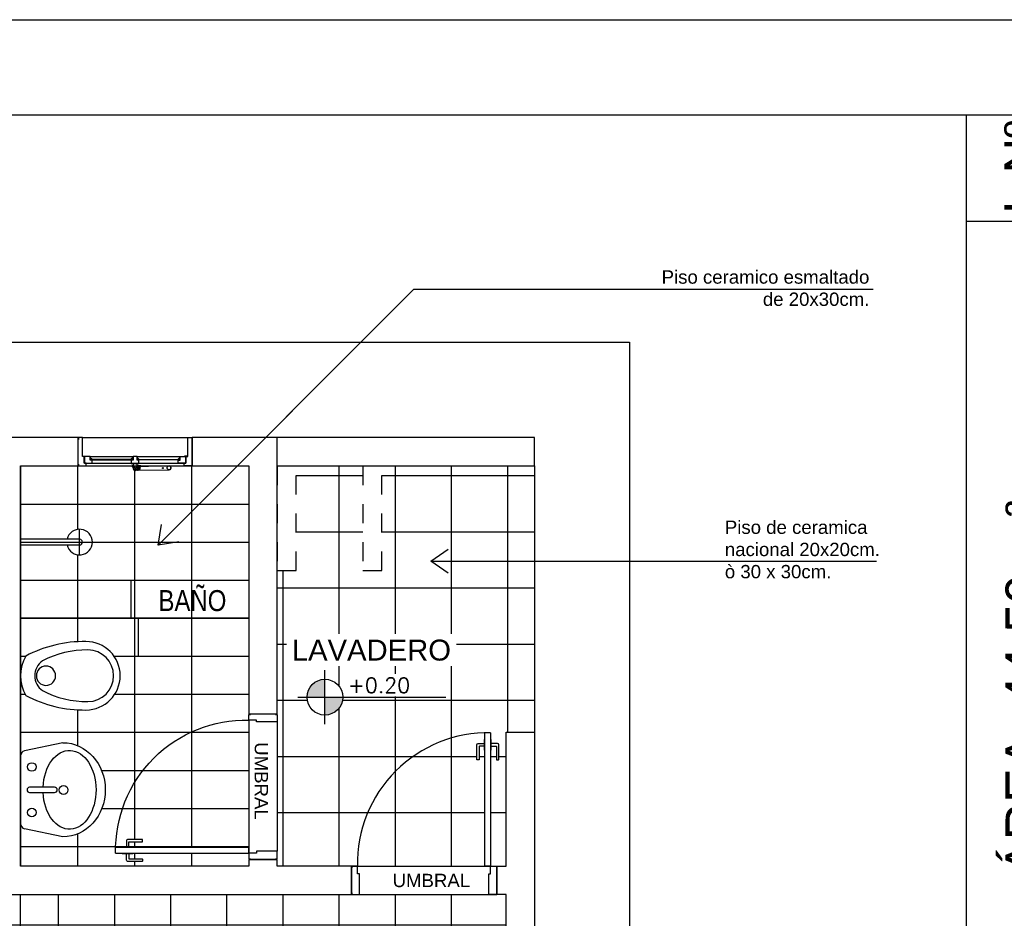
# Model space of a CAD drawing. Header units: millimetres. Extents: x 201 to 840, y 135 to 685.
# Tile 205 of 219: x 419.88 to 425.06, y 340.67 to 345.39. Entities that reach past the tile are written whole.
import ezdxf

# ---------------------------------------------------------------- set-up
doc = ezdxf.new("R2010")
doc.units = ezdxf.units.MM
doc.linetypes.add('HIDDEN', pattern=[0.375, 0.25, -0.125])
doc.linetypes.add('HIDDEN2', pattern=[0.1875, 0.125, -0.0625])
for name, color, linetype in [('01', 1, 'Continuous'), ('02', 2, 'Continuous'), ('ABERTURAS', 2, 'Continuous'), ('LAMINA', 6, 'Continuous'), ('LLAMADAS', 1, 'Continuous'), ('muro', 6, 'Continuous'), ('NIVELES', 1, 'Continuous'), ('piso', 1, 'Continuous'), ('PROYECCIONES', 2, 'Continuous'), ('SANITARIO ARTEF', 2, 'Continuous'), ('TEXT', 4, 'Continuous'), ('TEXTO LAMINA', 2, 'Continuous'), ('TEXTOS VARIOS', 3, 'Continuous')]:
    doc.layers.add(name, color=color, linetype=linetype)
doc.styles.add('ARIAL', font='arial.ttf', dxfattribs={"height": 0.06})
doc.styles.add('ROMANS', font='romans.shx')
doc.styles.get("Standard").update_dxf_attribs({"font": 'arial.ttf'})
doc.dimstyles.new('05', dxfattribs={"dimscale": 0, "dimtxt": 0.09, "dimasz": 0.05, "dimexe": 0, "dimexo": 0, "dimgap": 0, "dimtad": 0, "dimzin": 0, "dimdsep": 46, "dimtxsty": 'Standard', "dimblk": 'OPEN90', "dimcen": 0.25, "dimclrd": 1, "dimclre": 1, "dimclrt": 3, "dimadec": 0, "dimazin": 0, "dimtfac": 1, "dimtofl": 0, "dimtmove": 2, "dimatfit": 3, "dimldrblk": 'BOXFILLED', "dimfxl": 1, "dimtolj": 1, "dimtzin": 0, "dimarcsym": 0})

# ---------------------------------------------------------------- blocks, each defined once
blk = doc.blocks.new('A2')
at = {"layer": '02'}
for centre, radius, start, end in [((-0.3438701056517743, 0), 0.18, 90.00000000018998, 180), ((-0.3364057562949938, -0.4821972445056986), 0.6622393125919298, 62.19066495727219, 90.64581604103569), ((-0.3536606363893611, -1.647987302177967e-17), 0.1356770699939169, 90.00000000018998, 180), ((-0.3480342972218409, -0.3634617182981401), 0.4991704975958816, 62.19066495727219, 90.64581604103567), ((-0.2090569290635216, 0), 0.2090569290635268, 330.3070498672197, 29.69295013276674), ((-0.1703938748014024, -1.647987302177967e-17), 0.09562499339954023, 0, 54.71443519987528), ((-0.3438701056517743, 0), 0.18, 180, 269.99999999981), ((-0.3536606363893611, -1.647987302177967e-17), 0.1356770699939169, 180, 269.99999999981), ((-0.1703938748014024, -1.647987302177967e-17), 0.09562499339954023, 305.2855648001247, 0), ((-0.3480342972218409, 0.3634617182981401), 0.4991704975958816, 269.3541839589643, 297.8093350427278), ((-0.3364057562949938, 0.4821972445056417), 0.6622393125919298, 269.3541839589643, 297.8093350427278)]:
    blk.add_arc(centre, radius, start, end, dxfattribs=at)
blk = doc.blocks.new('GBBRT')
at = {"layer": 'SANITARIO ARTEF', "ltscale": 0.01}
blk.add_circle((294.9322348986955, 272.9143749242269), 0.05072785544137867, dxfattribs=at)
at = {"layer": 'SANITARIO ARTEF', "ltscale": 0.8, "xscale": -1, "rotation": 270}
blk.add_blockref('A2', (294.9322348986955, 273.0480859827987), dxfattribs=at)
blk = doc.blocks.new('3T45G')
for p, q in [((295.2426281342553, 272.8853634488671), (295.2849203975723, 273.08710523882)), ((295.6687598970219, 273.1080897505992), (295.3110233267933, 273.1080897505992)), ((295.7373531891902, 272.8853634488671), (295.6949132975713, 273.0868708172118)), ((295.4759473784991, 273.060218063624), (295.4759473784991, 272.9287974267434)), ((295.5030766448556, 272.9287974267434), (295.5030766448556, 273.060218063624)), ((295.4759473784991, 272.9287974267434), (295.4763494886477, 272.9287974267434))]:
    blk.add_line(p, q)
for centre in [(295.3703164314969, 273.0488886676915), (295.6096648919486, 273.0488886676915)]:
    blk.add_circle(centre, 0.02265874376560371)
at = {"ltscale": 0.01}
blk.add_circle((295.4888459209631, 272.8817301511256), 0.02303431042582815, dxfattribs=at)
for centre, radius, start, end in [((295.3110233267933, 273.0813625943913), 0.02672715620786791, 90, 167.5925814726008), ((295.4895120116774, 273.060218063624), 0.01356463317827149, 0, 180), ((295.6687598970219, 273.0813625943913), 0.02672715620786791, 11.89336487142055, 90), ((295.4895120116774, 272.9287974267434), 0.01356463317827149, 180, 0)]:
    blk.add_arc(centre, radius, start, end)
at = {"extrusion": (0, 0, -1)}
for centre, major_axis, ratio, start_param, end_param in [((295.4898439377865, 272.8506247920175), (0.2073273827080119, -2.101736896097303e-12), 0.672131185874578, -1.506927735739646, 4.645311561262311), ((295.4899906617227, 272.8853634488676), (-0.2473625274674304, 0), 0.9004043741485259, 3.141592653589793, 6.283185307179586)]:
    blk.add_ellipse(centre, major_axis=major_axis, ratio=ratio, start_param=start_param, end_param=end_param, dxfattribs=at)
blk = doc.blocks.new('B4')
at = {"layer": '02'}
blk.add_lwpolyline([(0.3102966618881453, -0.01499999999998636), (0.3102966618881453, 0.01499999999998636), (0, 0.01499999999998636), (0, -0.01499999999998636)], close=True, dxfattribs=at)
for radius, start, end in [(0.06738261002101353, 192.8623399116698, 167.1376600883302), (0.01499999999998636, 270, 90)]:
    blk.add_arc((0.3102966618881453, 0), radius, start, end, dxfattribs=at)
at = {"layer": 'ABERTURAS', "color": 1}
for p, q in [((0.3102966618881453, -0.06738261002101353), (0.3102966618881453, 0.06738261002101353)), ((0, 0), (0.3776792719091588, 0))]:
    blk.add_line(p, q, dxfattribs=at)
blk = doc.blocks.new('A$C5686393C')
at = {"layer": '02'}
for points in [[(0.03946607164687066, 0.06929181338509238), (0.01468134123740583, 0.06929181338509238, -0.4142135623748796), (0.01268134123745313, 0.07129181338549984), (0.01268134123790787, 0.1396105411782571, 0.4142135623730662), (0.01068134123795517, 0.1416105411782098), (0.002000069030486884, 0.1416105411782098, 0.414213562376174), (6.903007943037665e-08, 0.1396105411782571), (6.903007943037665e-08, 0.06295117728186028, 0.4142135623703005), (0.006340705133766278, 0.05661054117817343), (0.03946607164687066, 0.05661054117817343)], [(0.07589661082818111, 0.06929181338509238), (0.1006813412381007, 0.06929181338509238, 0.4142135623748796), (0.1026813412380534, 0.07129181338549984), (0.1026813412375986, 0.1396105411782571, -0.4142135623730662), (0.1046813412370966, 0.1416105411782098), (0.1133626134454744, 0.1416105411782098, -0.414213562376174), (0.1153626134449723, 0.1396105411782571), (0.1153626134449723, 0.06295117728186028, -0.4142135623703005), (0.1090219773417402, 0.05661054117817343), (0.07589661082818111, 0.05661054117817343)]]:
    blk.add_lwpolyline(points, format="xyb", dxfattribs=at)
for points in [[(0.04268134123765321, 0.09082734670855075), (0.03946607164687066, 0.09082734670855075), (0.03946607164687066, 0.03507500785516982), (0.04268134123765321, 0.03507500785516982)], [(0.0726813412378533, 0.09082734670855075), (0.07589661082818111, 0.09082734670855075), (0.07589661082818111, 0.03507500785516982), (0.0726813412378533, 0.03507500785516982)]]:
    blk.add_lwpolyline(points, dxfattribs=at)
at = {"layer": 'ABERTURAS', "ltscale": 0.01}
for points in [[(0.01268134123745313, 0.8401316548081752), (0.01268134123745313, 0.8501316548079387), (0.04268134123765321, 0.8501316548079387), (0.05268134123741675, 0.8501316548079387), (0.05268134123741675, 0.8001316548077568), (0.05268134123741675, 0.7411316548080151), (0.04268134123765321, 0.7411316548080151), (0.04268134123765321, 0.7001316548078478), (0.01268134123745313, 0.7001316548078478), (0.01268134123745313, 0.7101316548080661)], [(0.7726813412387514, 0.8401316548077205), (0.7726813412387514, 0.850131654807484), (0.7426813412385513, 0.850131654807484), (0.7326813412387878, 0.850131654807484), (0.7326813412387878, 0.8001316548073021), (0.7326813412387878, 0.7411316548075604), (0.7426813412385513, 0.7411316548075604), (0.7426813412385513, 0.700131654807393), (0.7726813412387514, 0.700131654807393), (0.7726813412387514, 0.7101316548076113)], [(0.04268134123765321, 0.0001316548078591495), (0.04268134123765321, 0.7001316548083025), (0.0726813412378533, 0.7001316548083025), (0.0726813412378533, 0.0001316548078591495)], [(0.04268134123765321, 0.0001316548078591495), (0.0726813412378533, 0.0001316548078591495)]]:
    blk.add_lwpolyline(points, dxfattribs=at)
at = {"layer": 'ABERTURAS', "color": 1, "ltscale": 0.01}
blk.add_arc((0.0576813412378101, 0.6851316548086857), 0.6851642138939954, 268.7455483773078, 1.254451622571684, dxfattribs=at)
at = {"layer": 'muro'}
for points in [[(0.0101813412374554, 0.7001316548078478), (0.0101813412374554, 0.8501316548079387)], [(0.7751813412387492, 0.700131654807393), (0.7751813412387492, 0.850131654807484)]]:
    blk.add_lwpolyline(points, dxfattribs=at)
blk = doc.blocks.new('GBGB')
at = {"layer": '01', "ltscale": 0.015}
blk.add_line((-0.2674627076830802, 0.09938668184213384), (0.287462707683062, 0.09938668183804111), dxfattribs=at)
at = {"layer": 'ABERTURAS', "color": 1}
for p, q in [((-0.2266833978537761, 0), (0, 0)), ((0.01999999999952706, 0), (0.2466833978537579, 0)), ((-0.2474627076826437, -0.03561331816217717), (-0.01000000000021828, -0.03561331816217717)), ((-0.2474627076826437, -0.05061331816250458), (-0.0040781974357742, -0.05061331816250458)), ((-0.00107819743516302, -0.05061331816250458), (0, -0.05061331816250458)), ((0.01999999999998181, -0.05061331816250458), (0.2674627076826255, -0.05061331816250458)), ((0.02045932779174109, -0.05461331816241), (0.02045932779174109, -0.05061331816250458)), ((0.02999999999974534, -0.03561331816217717), (0.2674627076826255, -0.03561331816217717)), ((0.008238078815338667, -0.06665156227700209), (0.01126354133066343, -0.06272078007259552)), ((0.008736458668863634, -0.06703515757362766), (0.0117619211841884, -0.06310437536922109))]:
    blk.add_line(p, q, dxfattribs=at)
at = {"layer": 'ABERTURAS'}
for points in [[(-0.2874627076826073, -0.0406133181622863), (-0.2874627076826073, -0.05061331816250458), (-0.2474627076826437, -0.05061331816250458), (-0.2474627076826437, -0.03561331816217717), (-0.2574627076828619, -0.03561331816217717), (-0.2574627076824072, -0.0006133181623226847), (-0.2674627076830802, -0.0006133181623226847), (-0.2674627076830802, 0.09938668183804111), (-0.2874627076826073, 0.09938668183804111), (-0.2874627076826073, 0.08938668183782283)], [(0.3074627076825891, -0.0406133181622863), (0.3074627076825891, -0.05061331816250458), (0.2674627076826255, -0.05061331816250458), (0.2674627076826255, -0.03561331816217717), (0.2774627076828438, -0.03561331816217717), (0.277462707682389, -0.0006133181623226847), (0.287462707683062, -0.0006133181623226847), (0.287462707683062, 0.09938668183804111), (0.3074627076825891, 0.09938668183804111), (0.3074627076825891, 0.08938668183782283)], [(-0.2566833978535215, -0.03499999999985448), (-0.2166833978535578, -0.03499999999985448), (-0.2166833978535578, -0.01999999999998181), (-0.2266833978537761, -0.01999999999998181), (-0.2266833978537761, 0), (-0.2566833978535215, 0), (-0.2566833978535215, -0.03499999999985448)], [(0, -0.01999999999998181), (-0.01000000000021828, -0.01999999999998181), (-0.01000000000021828, -0.03499999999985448), (0.02999999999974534, -0.03499999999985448), (0.02999999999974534, -0.01999999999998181), (0.01999999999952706, -0.01999999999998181), (0.01999999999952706, 0), (0, 0), (0, -0.01999999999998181)], [(0.2766833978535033, -0.03499999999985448), (0.2366833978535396, -0.03499999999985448), (0.2366833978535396, -0.01999999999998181), (0.2466833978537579, -0.01999999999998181), (0.2466833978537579, 0), (0.2766833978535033, 0), (0.2766833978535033, -0.03499999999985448)], [(-0.2166833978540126, -0.01549693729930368), (-0.2256833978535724, -0.01549693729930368), (-0.2256833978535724, -0.006496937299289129), (-0.2166833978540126, -0.01549693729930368)], [(-0.009999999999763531, -0.01549693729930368), (-0.001000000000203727, -0.01549693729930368), (-0.001000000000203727, -0.006496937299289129), (-0.009999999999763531, -0.01549693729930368)], [(0.02999999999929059, -0.01549693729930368), (0.02099999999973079, -0.01549693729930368), (0.02099999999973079, -0.006496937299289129), (0.02999999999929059, -0.01549693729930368)], [(0.2366833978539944, -0.01549693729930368), (0.2456833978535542, -0.01549693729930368), (0.2456833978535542, -0.006496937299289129), (0.2366833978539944, -0.01549693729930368)]]:
    blk.add_lwpolyline(points, dxfattribs=at)
for points in [[(-0.2641781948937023, 0.0006707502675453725), (-0.2491886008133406, 0.0006707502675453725), (-0.2491886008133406, 0), (-0.2641781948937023, 0)], [(0.2841781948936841, 0.0006707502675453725), (0.2691886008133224, 0.0006707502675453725), (0.2691886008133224, 0), (0.2841781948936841, 0)]]:
    blk.add_lwpolyline(points, close=True, dxfattribs=at)
at = {"layer": 'ABERTURAS', "color": 1}
for points in [[(-0.2256833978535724, -0.01900000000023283), (-0.001000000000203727, -0.01900000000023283), (-0.001000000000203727, -0.0160000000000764), (-0.2256833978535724, -0.0160000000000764)], [(0.2456833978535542, -0.01900000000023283), (0.02099999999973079, -0.01900000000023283), (0.02099999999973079, -0.0160000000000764), (0.2456833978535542, -0.0160000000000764)]]:
    blk.add_lwpolyline(points, close=True, dxfattribs=at)
for points in [[(0.02999999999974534, -0.03499999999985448), (0.02999999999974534, -0.03999999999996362), (-0.01000000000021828, -0.03999999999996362), (-0.01000000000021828, -0.03499999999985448)], [(-0.004078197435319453, -0.05061331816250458), (-0.005227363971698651, -0.05061331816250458), (-0.005227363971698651, -0.05461331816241), (-0.004078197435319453, -0.05461331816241)], [(0, -0.05061331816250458), (-0.001078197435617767, -0.05061331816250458)], [(0.01999999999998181, -0.06203681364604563), (0.02000000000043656, -0.03999999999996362)], [(0.01999999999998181, -0.05461331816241), (0.03977263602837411, -0.05461331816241), (0.03977263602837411, -0.05061331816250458), (0.01999999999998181, -0.05061331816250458)], [(-0.001078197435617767, -0.05461331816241), (0, -0.05461331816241)], [(0.01872446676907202, -0.06708442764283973), (0.03488694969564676, -0.0665197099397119), (0.03471887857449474, -0.06152253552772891), (0.01855639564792, -0.06208725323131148)], [(0.02098791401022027, -0.0671171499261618), (0.03597943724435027, -0.06661293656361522), (0.03580122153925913, -0.06131413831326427), (0.02080969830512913, -0.06181835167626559)]]:
    blk.add_lwpolyline(points, dxfattribs=at)
for points in [[(4.547473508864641e-13, -0.03999999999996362), (0, -0.06487796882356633, 0.8961924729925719), (0.01976166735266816, -0.06704818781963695, 0.8961924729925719)], [(0.1883247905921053, -0.05061331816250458), (0.025593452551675, -0.05530476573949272, 0.414213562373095), (0.02076434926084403, -0.06047001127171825), (0.02080969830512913, -0.06181835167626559)], [(0.1929837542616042, -0.06946171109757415), (0.1936244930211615, -0.06944016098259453, 0.414213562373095), (0.1984535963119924, -0.06427491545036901), (0.1981846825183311, -0.05627943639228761, 0.414213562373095), (0.1930194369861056, -0.05145033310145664), (0.1923786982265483, -0.05147188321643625)], [(0.02098791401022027, -0.0671171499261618), (0.02103326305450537, -0.0684654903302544, 0.414213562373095), (0.0261985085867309, -0.07329459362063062), (0.1883247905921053, -0.07061331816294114)]]:
    blk.add_lwpolyline(points, format="xyb", dxfattribs=at)
for centre, radius in [((-0.00257819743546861, -0.05261331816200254), 0.0025), ((0.1883247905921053, -0.06061331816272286), 0.009999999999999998), ((0.009999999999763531, -0.06487796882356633), 0.009000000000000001), ((0.009999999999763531, -0.06487796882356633), 0.0025), ((0.1559850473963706, -0.06170100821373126), 0.0025)]:
    blk.add_circle(centre, radius, dxfattribs=at)
at = {"layer": 'muro', "ltscale": 0.01}
for p, q in [((-0.2899999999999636, -0.05061331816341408), (-0.2899999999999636, 0.0993866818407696)), ((0.3100000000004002, -0.05061331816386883), (0.3100000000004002, 0.0993866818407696))]:
    blk.add_line(p, q, dxfattribs=at)

msp = doc.modelspace()

# ---------------------------------------------------------------- hatches: boundary and pattern name
at = {"layer": 'NIVELES', "ltscale": 0.01}
h = msp.add_hatch(color=256, dxfattribs=at)
h.paths.add_polyline_path([(421.4861931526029, 341.9239268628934, 0.4142135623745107), (421.3921145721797, 341.8298482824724), (421.4861931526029, 341.8298482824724)])
h.paths.add_polyline_path([(421.5802717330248, 341.8298482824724), (421.4861931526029, 341.8298482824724), (421.4861931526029, 341.7357697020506, 0.4142135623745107)])
at = {"layer": 'piso'}
h = msp.add_hatch(dxfattribs=at)
h.set_pattern_fill('ANSI37', color=4, scale=0.093, angle=45, style=0)
h.set_pattern_definition([(90, (836.1279078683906, 679.9032962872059), (-0.295275, 5.551115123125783e-17), []), (180, (836.1279078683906, 679.9032962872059), (-5.551115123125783e-17, -0.295275), [])])
edge = h.paths.add_edge_path()
edge.add_line((422.5886418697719, 343.0450667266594), (421.7859178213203, 343.045066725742))
edge.add_line((421.7859178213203, 343.045066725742), (421.7859178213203, 342.4950667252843))
edge.add_line((421.7859178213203, 342.4950667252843), (421.6859178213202, 342.4950667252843))
edge.add_line((421.6859178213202, 342.4950667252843), (421.6859178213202, 343.0450667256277))
edge.add_line((421.6859178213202, 343.0450667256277), (421.3359178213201, 343.0450667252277))
edge.add_line((421.3359178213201, 343.0450667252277), (421.3359178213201, 342.495066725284))
edge.add_line((421.3359178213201, 342.495066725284), (421.235917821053, 342.495066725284))
edge.add_line((421.235917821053, 342.495066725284), (421.2359178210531, 341.7420175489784))
edge.add_line((421.2359178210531, 341.7420175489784), (421.2359178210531, 341.7095175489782))
edge.add_line((421.2359178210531, 341.7095175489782), (421.2359178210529, 341.0195175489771))
edge.add_line((421.2359178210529, 341.0195175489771), (421.2359178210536, 341.0095175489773))
edge.add_line((421.2359178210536, 341.0095175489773), (421.2359178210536, 340.9795175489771))
edge.add_line((421.2359178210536, 340.9795175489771), (421.235917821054, 340.9420335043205))
edge.add_line((421.235917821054, 340.9420335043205), (421.6253966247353, 340.9420335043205))
edge.add_line((421.6253966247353, 340.9420335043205), (421.6578966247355, 340.9420335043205))
edge.add_arc((422.3428966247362, 340.9570335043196), 0.6851642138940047, 88.74554837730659, 181.2544516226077, ccw=False)
edge.add_line((422.3578966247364, 341.6420335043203), (422.3578966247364, 341.6070901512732))
edge.add_line((422.3578966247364, 341.6070901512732), (422.3611118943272, 341.6070901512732))
edge.add_line((422.3611118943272, 341.6070901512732), (422.3611118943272, 341.5855546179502))
edge.add_line((422.3611118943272, 341.5855546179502), (422.3942372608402, 341.5855546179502))
edge.add_arc((422.3942372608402, 341.5792139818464), 0.006340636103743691, 0, 89.9999999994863, ccw=False)
edge.add_line((422.400577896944, 341.5792139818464), (422.400577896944, 341.5005546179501))
edge.add_line((422.400577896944, 341.5005546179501), (422.3878966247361, 341.5005546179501))
edge.add_line((422.3878966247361, 341.5005546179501), (422.3878966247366, 341.5708733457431))
edge.add_arc((422.3858966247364, 341.5708733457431), 0.00200000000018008, 0, 90)
edge.add_line((422.3858966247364, 341.5728733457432), (422.3611118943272, 341.5728733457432))
edge.add_line((422.3611118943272, 341.5728733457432), (422.3611118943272, 341.5513378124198))
edge.add_line((422.3611118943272, 341.5513378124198), (422.3578966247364, 340.94203350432))
edge.add_line((422.3578966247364, 340.94203350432), (422.3903966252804, 340.94203350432))
edge.add_line((422.3903966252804, 340.94203350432), (422.4386418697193, 340.942033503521))
edge.add_line((422.4386418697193, 340.942033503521), (422.4386418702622, 341.6450667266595))
edge.add_line((422.4386418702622, 341.6450667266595), (422.5886418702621, 341.6450667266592))
edge.add_line((422.5886418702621, 341.6450667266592), (422.5886418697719, 343.0450667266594))
edge = h.paths.add_edge_path(flags=16)
edge.add_arc((421.486379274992, 341.8298482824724), 0.09407858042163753, 0, 360)
edge = h.paths.add_edge_path(flags=17)
edge.add_line((422.3278966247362, 341.5513378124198), (422.3246813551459, 341.5513378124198))
edge.add_line((422.3246813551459, 341.5513378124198), (422.3246813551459, 341.5728733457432))
edge.add_line((422.3246813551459, 341.5728733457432), (422.2998966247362, 341.5728733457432))
edge.add_arc((422.2998966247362, 341.5708733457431), 0.00200000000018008, 90, 180)
edge.add_line((422.297896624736, 341.5708733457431), (422.2978966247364, 341.5005546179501))
edge.add_line((422.2978966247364, 341.5005546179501), (422.2852153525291, 341.5005546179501))
edge.add_line((422.2852153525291, 341.5005546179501), (422.2852153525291, 341.5792139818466))
edge.add_arc((422.2915559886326, 341.5792139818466), 0.006340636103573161, 90.00000000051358, 180, ccw=False)
edge.add_line((422.2915559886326, 341.5855546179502), (422.3246813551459, 341.5855546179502))
edge.add_line((422.3246813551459, 341.5855546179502), (422.3246813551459, 341.6070901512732))
edge.add_line((422.3246813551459, 341.6070901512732), (422.3278966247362, 341.6420335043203))
edge.add_arc((422.3428966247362, 340.9570335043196), 0.6851642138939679, 91.25445162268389, 181.2544516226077)
edge.add_line((421.6578966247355, 340.9420335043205), (422.3278966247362, 340.94203350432))
edge.add_line((422.3278966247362, 340.94203350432), (422.3278966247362, 341.5513378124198))
h.paths.add_polyline_path([(421.5359178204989, 339.0450667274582), (421.3859178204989, 339.0450667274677), (421.3859178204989, 338.4950667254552), (421.4859178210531, 338.4950667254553), (421.5359178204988, 338.4950667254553)], flags=17)
h.paths.add_polyline_path([(421.0859178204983, 339.0450667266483), (420.9359178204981, 339.0450667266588), (420.9359178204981, 338.495066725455), (421.0859178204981, 338.495066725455)], flags=17)
h.paths.add_polyline_path([(420.6859178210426, 339.0450667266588), (420.5359178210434, 339.0450667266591), (420.5359178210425, 338.4950667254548), (420.5859178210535, 338.4950667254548), (420.6859178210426, 338.4950667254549)], flags=17)
h.paths.add_polyline_path([(419.735917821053, 343.0450667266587), (419.6859178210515, 343.0450667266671), (419.6534178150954, 343.0450667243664), (417.8209178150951, 343.0450667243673), (417.2859178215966, 343.0450667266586), (417.2859178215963, 341.210066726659), (417.2859178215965, 340.3450667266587), (417.2859178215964, 340.1700667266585), (419.735917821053, 340.1700667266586), (419.735917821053, 340.7920335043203)])
edge = h.paths.add_edge_path()
edge.add_line((417.1359178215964, 343.0450667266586), (414.2359178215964, 343.0450667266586))
edge.add_line((414.2359178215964, 343.0450667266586), (414.2359178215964, 342.1450667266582))
edge.add_line((414.2359178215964, 342.1450667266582), (414.2359178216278, 342.0950667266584))
edge.add_line((414.2359178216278, 342.0950667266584), (414.2359178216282, 341.1950667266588))
edge.add_line((414.2359178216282, 341.1950667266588), (414.2359178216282, 341.1476040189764))
edge.add_line((414.2359178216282, 341.1476040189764), (414.2359178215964, 340.2450667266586))
edge.add_line((414.2359178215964, 340.2450667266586), (417.1359178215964, 340.2450667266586))
edge.add_line((417.1359178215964, 340.2450667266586), (417.1359178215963, 340.3450667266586))
edge.add_line((417.1359178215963, 340.3450667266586), (417.1359178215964, 340.3775667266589))
edge.add_line((417.1359178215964, 340.3775667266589), (416.4266135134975, 340.3775667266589))
edge.add_line((416.4266135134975, 340.3775667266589), (416.4266135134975, 340.3743514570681))
edge.add_line((416.4266135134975, 340.3743514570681), (416.405077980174, 340.3743514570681))
edge.add_line((416.405077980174, 340.3743514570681), (416.405077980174, 340.3495667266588))
edge.add_arc((416.4070779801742, 340.3495667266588), 0.00200000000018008, 180, 270)
edge.add_line((416.4070779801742, 340.3475667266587), (416.4773967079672, 340.3475667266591))
edge.add_line((416.4773967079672, 340.3475667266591), (416.4773967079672, 340.3348854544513))
edge.add_line((416.4773967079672, 340.3348854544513), (416.3987373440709, 340.3348854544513))
edge.add_arc((416.3987373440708, 340.3412260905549), 0.006340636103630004, 179.9999999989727, 270.0000000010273, ccw=False)
edge.add_line((416.3923967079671, 340.341226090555), (416.3923967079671, 340.3743514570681))
edge.add_line((416.3923967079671, 340.3743514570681), (416.3708611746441, 340.3743514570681))
edge.add_line((416.3708611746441, 340.3743514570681), (416.3359178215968, 340.3775667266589))
edge.add_arc((417.1209178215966, 340.392566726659), 0.785143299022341, 88.90530940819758, 181.0946905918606, ccw=False)
edge.add_line((417.1359178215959, 341.1775667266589), (417.1359178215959, 341.2075667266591))
edge.add_line((417.1359178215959, 341.2075667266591), (417.1359178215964, 343.0450667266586))
edge = h.paths.add_edge_path()
edge.add_line((417.2859178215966, 341.1675667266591), (417.2359178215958, 341.1675667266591))
edge.add_line((417.2359178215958, 341.1675667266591), (417.1769178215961, 341.1675667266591))
edge.add_line((417.1769178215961, 341.1675667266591), (417.1769178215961, 341.1775667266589))
edge.add_line((417.1769178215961, 341.1775667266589), (417.1359178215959, 341.1775667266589))
edge.add_arc((417.1209178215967, 340.392566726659), 0.7851432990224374, 88.90530940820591, 178.9053094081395)
edge.add_line((416.3359178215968, 340.4075667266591), (416.3708611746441, 340.4075667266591))
edge.add_line((416.3708611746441, 340.4075667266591), (416.3708611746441, 340.4107819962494))
edge.add_line((416.3708611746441, 340.4107819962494), (416.3923967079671, 340.4107819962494))
edge.add_line((416.3923967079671, 340.4107819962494), (416.3923967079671, 340.4439073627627))
edge.add_arc((416.3987373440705, 340.4439073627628), 0.00634063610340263, 89.99999999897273, 180.0000000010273, ccw=False)
edge.add_line((416.3987373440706, 340.4502479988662), (416.4773967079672, 340.4502479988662))
edge.add_line((416.4773967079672, 340.4502479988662), (416.4773967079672, 340.4375667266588))
edge.add_line((416.4773967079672, 340.4375667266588), (416.4070779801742, 340.4375667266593))
edge.add_arc((416.4070779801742, 340.4355667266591), 0.00200000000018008, 90, 180)
edge.add_line((416.405077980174, 340.4355667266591), (416.405077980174, 340.4107819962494))
edge.add_line((416.405077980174, 340.4107819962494), (416.4266135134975, 340.4107819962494))
edge.add_line((416.4266135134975, 340.4107819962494), (417.1359178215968, 340.4075667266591))
edge.add_line((417.1359178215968, 340.4075667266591), (417.1359178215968, 340.3775667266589))
edge.add_line((417.1359178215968, 340.3775667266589), (417.1769178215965, 340.3775667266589))
edge.add_line((417.1769178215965, 340.3775667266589), (417.1769178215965, 340.3875667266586))
edge.add_line((417.1769178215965, 340.3875667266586), (417.2359178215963, 340.3875667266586))
edge.add_line((417.2359178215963, 340.3875667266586), (417.2859178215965, 340.3875667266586))
edge.add_line((417.2859178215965, 340.3875667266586), (417.2859178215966, 341.1675667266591))
h.paths.add_polyline_path([(419.735917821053, 340.1700667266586), (417.2859178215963, 340.1700667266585), (417.2859178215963, 339.9950667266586), (417.2859178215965, 339.1300667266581), (417.2859178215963, 338.4950667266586), (417.8209178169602, 338.4950667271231), (419.6859178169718, 338.4950667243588), (419.7359178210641, 338.4950667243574), (419.7359178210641, 339.0950667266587)])
h.paths.add_polyline_path([(422.4386418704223, 340.1700667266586), (419.8859178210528, 340.1700667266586), (419.8859178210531, 339.0950667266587), (419.8859178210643, 338.4950667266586), (420.5359178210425, 338.4950667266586), (420.5359178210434, 339.0450667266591), (420.6859178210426, 339.0450667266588), (420.6859178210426, 338.4950667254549), (420.9359178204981, 338.495066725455), (420.9359178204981, 339.0450667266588), (421.0859178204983, 339.0450667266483), (421.0859178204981, 338.495066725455), (421.3859178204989, 338.4950667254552), (421.3859178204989, 339.0450667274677), (421.5359178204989, 339.0450667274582), (421.5359178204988, 338.4950667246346), (422.4386418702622, 338.4950667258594)])
h.paths.add_polyline_path([(419.8859178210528, 340.1700667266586), (419.735917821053, 340.1700667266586), (419.735917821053, 339.0950667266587), (419.8859178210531, 339.0950667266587)])
h.paths.add_polyline_path([(422.4386418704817, 340.7920335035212), (422.3903966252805, 340.7920335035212), (421.6253966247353, 340.7920335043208), (419.8859178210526, 340.7920335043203), (419.8859178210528, 340.1700667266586), (422.4386418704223, 340.1700667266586)])
h.paths.add_polyline_path([(419.8859178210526, 340.7920335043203), (419.735917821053, 340.7920335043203), (419.735917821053, 340.1700667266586), (419.8859178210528, 340.1700667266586)])
edge = h.paths.add_edge_path()
edge.add_line((417.2859178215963, 339.9525667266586), (417.2359178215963, 339.9525667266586))
edge.add_line((417.2359178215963, 339.9525667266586), (417.1769178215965, 339.9525667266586))
edge.add_line((417.1769178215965, 339.9525667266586), (417.1769178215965, 339.9625667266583))
edge.add_line((417.1769178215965, 339.9625667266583), (417.1359178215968, 339.9625667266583))
edge.add_line((417.1359178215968, 339.9625667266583), (417.1359178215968, 339.9325667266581))
edge.add_line((417.1359178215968, 339.9325667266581), (416.4266135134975, 339.9325667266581))
edge.add_line((416.4266135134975, 339.9325667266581), (416.4266135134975, 339.9293514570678))
edge.add_line((416.4266135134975, 339.9293514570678), (416.405077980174, 339.9293514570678))
edge.add_line((416.405077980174, 339.9293514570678), (416.405077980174, 339.9045667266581))
edge.add_arc((416.4070779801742, 339.9045667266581), 0.00200000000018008, 180, 270)
edge.add_line((416.4070779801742, 339.9025667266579), (416.4773967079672, 339.9025667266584))
edge.add_line((416.4773967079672, 339.9025667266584), (416.4773967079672, 339.889885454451))
edge.add_line((416.4773967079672, 339.889885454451), (416.3987373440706, 339.889885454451))
edge.add_arc((416.3987373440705, 339.8962260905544), 0.00634063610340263, 179.9999999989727, 270.0000000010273, ccw=False)
edge.add_line((416.3923967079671, 339.8962260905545), (416.3923967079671, 339.9293514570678))
edge.add_line((416.3923967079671, 339.9293514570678), (416.3708611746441, 339.9293514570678))
edge.add_line((416.3708611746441, 339.9293514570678), (416.3359178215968, 339.9325667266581))
edge.add_arc((417.1209178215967, 339.9475667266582), 0.7851432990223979, 181.0946905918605, 271.0946905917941)
edge.add_line((417.1359178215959, 339.1625667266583), (417.176917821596, 339.1625667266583))
edge.add_line((417.176917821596, 339.1625667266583), (417.176917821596, 339.1725667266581))
edge.add_line((417.176917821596, 339.1725667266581), (417.2359178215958, 339.1725667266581))
edge.add_line((417.2359178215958, 339.1725667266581), (417.2859178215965, 339.1725667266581))
edge.add_line((417.2859178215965, 339.1725667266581), (417.2859178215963, 339.9525667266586))
edge = h.paths.add_edge_path()
edge.add_line((416.3359178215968, 339.9625667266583), (416.3708611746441, 339.9625667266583))
edge.add_line((416.3708611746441, 339.9625667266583), (416.3708611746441, 339.9657819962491))
edge.add_line((416.3708611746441, 339.9657819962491), (416.3923967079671, 339.9657819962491))
edge.add_line((416.3923967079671, 339.9657819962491), (416.3923967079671, 340.0052479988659))
edge.add_line((416.3923967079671, 340.0052479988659), (416.4773967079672, 340.0052479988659))
edge.add_line((416.4773967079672, 340.0052479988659), (416.4773967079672, 339.9925667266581))
edge.add_line((416.4773967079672, 339.9925667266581), (416.4070779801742, 339.9925667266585))
edge.add_arc((416.4070779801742, 339.9905667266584), 0.00200000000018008, 90, 180)
edge.add_line((416.405077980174, 339.9905667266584), (416.405077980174, 339.9657819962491))
edge.add_line((416.405077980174, 339.9657819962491), (416.4266135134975, 339.9657819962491))
edge.add_line((416.4266135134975, 339.9657819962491), (417.1359178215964, 339.9625667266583))
edge.add_line((417.1359178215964, 339.9625667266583), (417.1359178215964, 339.9925667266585))
edge.add_line((417.1359178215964, 339.9925667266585), (417.1359178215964, 340.0950667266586))
edge.add_line((417.1359178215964, 340.0950667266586), (414.2359178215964, 340.0950667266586))
edge.add_line((414.2359178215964, 340.0950667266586), (414.2359178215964, 339.2950667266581))
edge.add_line((414.2359178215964, 339.2950667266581), (414.2359178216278, 339.2450667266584))
edge.add_line((414.2359178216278, 339.2450667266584), (414.2359178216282, 338.3450667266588))
edge.add_line((414.2359178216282, 338.3450667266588), (414.2359178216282, 338.2976040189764))
edge.add_line((414.2359178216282, 338.2976040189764), (414.2359178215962, 337.4950667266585))
edge.add_line((414.2359178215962, 337.4950667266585), (417.1359178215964, 337.4950667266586))
edge.add_line((417.1359178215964, 337.4950667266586), (417.1359178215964, 339.1300667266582))
edge.add_line((417.1359178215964, 339.1300667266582), (417.1359178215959, 339.1625667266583))
edge.add_arc((417.1209178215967, 339.9475667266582), 0.7851432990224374, 178.9053094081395, 271.0946905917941, ccw=False)
h.paths.add_polyline_path([(421.2840255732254, 341.991975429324), (422.1778693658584, 341.991975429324), (422.1778693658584, 342.1627155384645), (421.2840255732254, 342.1627155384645)], flags=16)
h.paths.add_polyline_path([(421.6033893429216, 341.8330454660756), (421.9794756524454, 341.8330454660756), (421.9794756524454, 341.9521079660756), (421.6033893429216, 341.9521079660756)], flags=16)
h = msp.add_hatch(dxfattribs=at)
h.set_pattern_fill('_USER', color=4, scale=0.3, angle=90, style=0, pattern_type=0)
h.set_pattern_definition([(90, (420.1866788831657, 341.5179782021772), (-0.3, 1.83697019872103e-17), [])])
h.paths.add_polyline_path([(421.085917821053, 341.7095175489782, 0.4142135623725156), (420.3859178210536, 341.0395175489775), (420.4208611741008, 341.0395175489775), (420.4208611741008, 341.0427328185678), (420.4423967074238, 341.0427328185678), (420.4423967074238, 341.0758581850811, -0.4142135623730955), (420.4487373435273, 341.0821988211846), (420.5273967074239, 341.0821988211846), (420.5273967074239, 341.0695175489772), (420.4570779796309, 341.0695175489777, 0.4142135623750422), (420.4550779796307, 341.0675175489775), (420.4550779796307, 341.0427328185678), (420.4766135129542, 341.0427328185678), (421.0859178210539, 341.0395175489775)], flags=17)
h.paths.add_polyline_path([(421.0859178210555, 343.0450667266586), (420.7884337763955, 343.0450667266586), (420.6716212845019, 343.0442325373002, -0.4044002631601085), (420.6766184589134, 343.0394006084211), (420.6768873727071, 343.031405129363, -0.4142135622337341), (420.672058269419, 343.0262398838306), (420.6714175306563, 343.0262183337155, -0.5644386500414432), (420.6567585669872, 343.0350667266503, -0.4142135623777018), (420.6667585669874, 343.0450667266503), (420.5182064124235, 343.0450667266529), (420.5182064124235, 343.0410667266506), (420.4984337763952, 343.0410667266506), (420.4984337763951, 343.0336432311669), (420.5131526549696, 343.0341575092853), (420.5133207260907, 343.0291603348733), (420.4981954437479, 343.0286318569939, -0.8961924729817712), (420.4784337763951, 343.0308020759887), (420.4784337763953, 343.0410667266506), (420.4773555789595, 343.0410667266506), (420.4732064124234, 343.0410667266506), (420.1884337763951, 343.0450667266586), (419.8859178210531, 343.0450667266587), (419.8859178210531, 342.6600667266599), (420.130728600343, 342.6600667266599, -8.871629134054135), (420.130728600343, 342.6300667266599), (419.8859178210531, 342.6300667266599), (419.8859178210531, 342.2450667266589), (421.0859178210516, 342.2450667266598)])
h.paths.add_polyline_path([(420.6369188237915, 343.0339790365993, -1), (420.6319188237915, 343.0339790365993, -1)], flags=16)
edge = h.paths.add_edge_path()
edge.add_line((421.0859178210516, 342.2450667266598), (419.8859178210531, 342.2450667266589))
edge.add_line((419.8859178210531, 342.2450667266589), (419.8859178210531, 341.9420335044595))
edge.add_arc((420.0949745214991, 341.9423426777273), 0.2090569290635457, 150.3070498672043, 180.0847344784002, ccw=False)
edge.add_arc((420.2223233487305, 341.4601454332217), 0.6622393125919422, 89.35418395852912, 117.80933504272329, ccw=False)
edge.add_arc((420.2297876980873, 341.9423426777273), 0.1800000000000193, 0, 89.99999999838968, ccw=False)
edge.add_arc((420.2297876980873, 341.9423426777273), 0.1800000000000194, -90.00000000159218, 0, ccw=False)
edge.add_arc((420.2223233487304, 342.424539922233), 0.6622393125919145, 242.1906649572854, 270.64581604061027, ccw=False)
edge.add_arc((420.0949745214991, 341.9423426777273), 0.2090569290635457, 180.0847344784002, 209.6929501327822, ccw=False)
edge.add_line((419.8859178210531, 341.9420335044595), (419.8859178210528, 341.5219170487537))
edge.add_arc((419.9126449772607, 341.5219170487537), 0.026727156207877, 101.89336487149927, 180, ccw=False)
edge.add_line((419.9071367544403, 341.5480704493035), (420.1086441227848, 341.590510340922))
edge.add_ellipse((420.1086441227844, 341.3431478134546), major_axis=(2.406645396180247e-13, 0.2473625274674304), ratio=0.9004043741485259, start_angle=180.000000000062, end_angle=360.0000000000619, ccw=False)
edge.add_line((420.1086441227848, 341.0957852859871), (419.9074206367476, 341.1379688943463))
edge.add_arc((419.9126449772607, 341.1641804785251), 0.02672715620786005, 180, 258.727855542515, ccw=False)
edge.add_line((419.8859178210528, 341.1641804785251), (419.8859178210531, 340.9420335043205))
edge.add_line((419.8859178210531, 340.9420335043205), (421.0859178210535, 340.9420335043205))
edge.add_line((421.0859178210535, 340.9420335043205), (421.0859178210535, 340.9770175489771))
edge.add_line((421.0859178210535, 340.9770175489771), (421.0859178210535, 341.0095175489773))
edge.add_line((421.0859178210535, 341.0095175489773), (420.4766135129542, 341.0095175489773))
edge.add_line((420.4766135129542, 341.0095175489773), (420.4766135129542, 341.0063022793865))
edge.add_line((420.4766135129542, 341.0063022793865), (420.4550779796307, 341.0063022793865))
edge.add_line((420.4550779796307, 341.0063022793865), (420.4550779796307, 340.9815175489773))
edge.add_arc((420.4570779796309, 340.9815175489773), 0.002000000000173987, 180, 270)
edge.add_line((420.4570779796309, 340.9795175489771), (420.5273967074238, 340.9795175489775))
edge.add_line((420.5273967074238, 340.9795175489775), (420.5273967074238, 340.9668362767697))
edge.add_line((420.5273967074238, 340.9668362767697), (420.4487373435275, 340.9668362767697))
edge.add_arc((420.4487373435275, 340.9731769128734), 0.006340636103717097, 180, 270, ccw=False)
edge.add_line((420.4423967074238, 340.9731769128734), (420.4423967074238, 341.0063022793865))
edge.add_line((420.4423967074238, 341.0063022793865), (420.4208611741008, 341.0063022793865))
edge.add_line((420.4208611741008, 341.0063022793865), (420.3859178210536, 341.0095175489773))
edge.add_arc((421.0709178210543, 341.0245175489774), 0.685164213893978, 88.74554837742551, 181.2544516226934, ccw=False)
edge.add_line((421.085917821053, 341.7095175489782), (421.085917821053, 341.7395175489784))
edge.add_line((421.085917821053, 341.7395175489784), (421.0859178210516, 342.2450667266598))
h.paths.add_polyline_path([(420.5746777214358, 342.227881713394), (421.0318853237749, 342.227881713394), (421.0318853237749, 342.4549577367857), (420.5746777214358, 342.4549577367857)], flags=9)
h = msp.add_hatch(dxfattribs=at)
h.set_pattern_fill('_USER', color=4, scale=0.2, style=0, pattern_type=0)
h.set_pattern_definition([(0, (419.8859178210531, 343.0450667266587), (0, 0.2), [])])
h.paths.add_polyline_path([(421.0859178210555, 343.0450667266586), (420.7884337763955, 343.0450667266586), (420.6716212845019, 343.0442325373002, -0.4044002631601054), (420.6766184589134, 343.0394006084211), (420.6768873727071, 343.031405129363, -0.4142135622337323), (420.672058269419, 343.0262398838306), (420.6714175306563, 343.0262183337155, -0.5644386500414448), (420.6567585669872, 343.0350667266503, -0.4142135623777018), (420.6667585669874, 343.0450667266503), (420.5182064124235, 343.0450667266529), (420.5182064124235, 343.0410667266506), (420.4984337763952, 343.0410667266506), (420.4984337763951, 343.0336432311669), (420.5131526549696, 343.0341575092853), (420.5133207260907, 343.0291603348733), (420.4981954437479, 343.0286318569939, -0.8961924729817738), (420.4784337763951, 343.0308020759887), (420.4784337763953, 343.0410667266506), (420.4773555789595, 343.0410667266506), (420.4732064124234, 343.0410667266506), (420.1884337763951, 343.0450667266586), (419.8859178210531, 343.0450667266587), (419.8859178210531, 342.6600667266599), (420.130728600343, 342.6600667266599, -8.871629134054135), (420.130728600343, 342.6300667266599), (419.8859178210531, 342.6300667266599), (419.8859178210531, 342.2450667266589), (421.0859178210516, 342.2450667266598)])
h.paths.add_polyline_path([(420.6369188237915, 343.0339790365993, -1), (420.6319188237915, 343.0339790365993, -1)], flags=16)
edge = h.paths.add_edge_path()
edge.add_line((421.0859178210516, 342.2450667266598), (419.8859178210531, 342.2450667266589))
edge.add_line((419.8859178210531, 342.2450667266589), (419.8859178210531, 341.9420335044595))
edge.add_arc((420.0949745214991, 341.9423426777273), 0.2090569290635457, 150.3070498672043, 180.0847344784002, ccw=False)
edge.add_arc((420.2223233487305, 341.4601454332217), 0.6622393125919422, 89.35418395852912, 117.80933504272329, ccw=False)
edge.add_arc((420.2297876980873, 341.9423426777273), 0.1800000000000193, 0, 89.99999999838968, ccw=False)
edge.add_arc((420.2297876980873, 341.9423426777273), 0.1800000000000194, -90.00000000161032, 0, ccw=False)
edge.add_arc((420.2223233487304, 342.424539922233), 0.6622393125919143, 242.1906649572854, 270.6458160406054, ccw=False)
edge.add_arc((420.0949745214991, 341.9423426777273), 0.2090569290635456, 180.0847344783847, 209.6929501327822, ccw=False)
edge.add_line((419.8859178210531, 341.9420335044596), (419.8859178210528, 341.5219170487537))
edge.add_arc((419.9126449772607, 341.5219170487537), 0.026727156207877, 101.89336487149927, 180, ccw=False)
edge.add_line((419.9071367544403, 341.5480704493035), (420.1086441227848, 341.590510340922))
edge.add_ellipse((420.1086441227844, 341.3431478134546), major_axis=(2.406645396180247e-13, 0.2473625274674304), ratio=0.9004043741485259, start_angle=180.000000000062, end_angle=360.0000000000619, ccw=False)
edge.add_line((420.1086441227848, 341.0957852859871), (419.9074206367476, 341.1379688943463))
edge.add_arc((419.9126449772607, 341.1641804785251), 0.02672715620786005, 180, 258.727855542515, ccw=False)
edge.add_line((419.8859178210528, 341.1641804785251), (419.8859178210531, 340.9420335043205))
edge.add_line((419.8859178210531, 340.9420335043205), (421.0859178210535, 340.9420335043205))
edge.add_line((421.0859178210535, 340.9420335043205), (421.0859178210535, 340.9770175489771))
edge.add_line((421.0859178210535, 340.9770175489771), (421.0859178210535, 341.0095175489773))
edge.add_line((421.0859178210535, 341.0095175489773), (420.4766135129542, 341.0095175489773))
edge.add_line((420.4766135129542, 341.0095175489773), (420.4766135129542, 341.0063022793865))
edge.add_line((420.4766135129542, 341.0063022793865), (420.4550779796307, 341.0063022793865))
edge.add_line((420.4550779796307, 341.0063022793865), (420.4550779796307, 340.9815175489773))
edge.add_arc((420.4570779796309, 340.9815175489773), 0.002000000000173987, 180, 270)
edge.add_line((420.4570779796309, 340.9795175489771), (420.5273967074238, 340.9795175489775))
edge.add_line((420.5273967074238, 340.9795175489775), (420.5273967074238, 340.9668362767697))
edge.add_line((420.5273967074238, 340.9668362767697), (420.4487373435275, 340.9668362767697))
edge.add_arc((420.4487373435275, 340.9731769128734), 0.006340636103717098, 180, 270, ccw=False)
edge.add_line((420.4423967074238, 340.9731769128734), (420.4423967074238, 341.0063022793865))
edge.add_line((420.4423967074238, 341.0063022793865), (420.4208611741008, 341.0063022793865))
edge.add_line((420.4208611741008, 341.0063022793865), (420.3859178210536, 341.0095175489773))
edge.add_arc((421.0709178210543, 341.0245175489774), 0.685164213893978, 88.74554837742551, 181.2544516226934, ccw=False)
edge.add_line((421.085917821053, 341.7095175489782), (421.085917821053, 341.7395175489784))
edge.add_line((421.085917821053, 341.7395175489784), (421.0859178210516, 342.2450667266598))
h.paths.add_polyline_path([(421.085917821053, 341.7095175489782, 0.4142135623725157), (420.3859178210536, 341.0395175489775), (420.4208611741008, 341.0395175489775), (420.4208611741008, 341.0427328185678), (420.4423967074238, 341.0427328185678), (420.4423967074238, 341.0758581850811, -0.4142135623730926), (420.4487373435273, 341.0821988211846), (420.5273967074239, 341.0821988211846), (420.5273967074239, 341.0695175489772), (420.4570779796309, 341.0695175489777, 0.4142135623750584), (420.4550779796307, 341.0675175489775), (420.4550779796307, 341.0427328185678), (420.4766135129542, 341.0427328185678), (421.0859178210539, 341.0395175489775)], flags=17)
h.paths.add_polyline_path([(420.5746777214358, 342.227881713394), (421.0318853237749, 342.227881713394), (421.0318853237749, 342.4549577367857), (420.5746777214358, 342.4549577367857)], flags=9)

# ---------------------------------------------------------------- linework, layer by layer
at = {"layer": 'LAMINA', "color": 7}
msp.add_line((411.4260775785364, 345.3909109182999), (426.6736620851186, 345.3909109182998), dxfattribs=at)
at = {"layer": 'LAMINA'}
for p, q in [((411.9260775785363, 344.8909109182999), (425.9736620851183, 344.8909109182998)), ((424.8595257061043, 336.4142636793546), (424.8595257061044, 344.8909109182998))]:
    msp.add_line(p, q, dxfattribs=at)
at = {"layer": 'LAMINA', "color": 2}
msp.add_line((424.8595257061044, 344.3320099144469), (425.9736620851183, 344.3320099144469), dxfattribs=at)
at = {"layer": 'muro', "color": 2}
for p, q in [((422.5886418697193, 343.195066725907), (421.2359178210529, 343.1950667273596)), ((422.5886418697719, 343.0450667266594), (422.5886418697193, 343.195066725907)), ((421.2359178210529, 343.0450667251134), (422.5886418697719, 343.0450667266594))]:
    msp.add_line(p, q, dxfattribs=at)
at = {"layer": 'muro'}
msp.add_line((421.2359178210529, 340.9795175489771), (421.2359178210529, 341.0195175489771), dxfattribs=at)
at = {"layer": 'muro', "color": 1, "linetype": 'HIDDEN'}
msp.add_line((419.8859178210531, 339.0950667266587), (419.8859178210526, 340.7920335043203), dxfattribs=at)
at = {"layer": 'muro', "color": 2}
for points in [[(420.1884337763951, 343.0450667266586), (420.1884337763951, 343.1950667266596), (419.685917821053, 343.1950667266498), (419.6859178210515, 343.0450667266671), (419.735917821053, 343.0450667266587), (419.735917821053, 340.7920335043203), (421.6253966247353, 340.7920335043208), (421.6253966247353, 340.9420335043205), (421.235917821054, 340.9420335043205), (421.235917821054, 340.9770175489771), (421.0859178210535, 340.9770175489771), (421.0859178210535, 340.9420335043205), (419.8859178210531, 340.9420335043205), (419.8859178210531, 343.0450667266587), (420.1884337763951, 343.0450667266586)], [(420.7884337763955, 343.1950667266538), (420.7884337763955, 343.0450667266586), (421.0859178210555, 343.0450667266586), (421.0859178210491, 341.7420175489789), (421.2359178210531, 341.7420175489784), (421.2359178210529, 343.1950667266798), (420.7884337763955, 343.1950667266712)], [(422.5886418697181, 338.3450667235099), (421.5359178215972, 338.3450667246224), (421.5359178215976, 338.4950667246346), (422.4386418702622, 338.4950667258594), (422.4386418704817, 340.7920335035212), (422.3903966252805, 340.7920335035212), (422.3903966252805, 340.942033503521), (422.4386418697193, 340.942033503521), (422.4386418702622, 341.6450667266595), (422.5886418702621, 341.6450667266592), (422.5886418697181, 338.3450667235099)]]:
    msp.add_lwpolyline(points, dxfattribs=at)
at = {"layer": 'muro', "color": 1, "linetype": 'HIDDEN2', "ltscale": 0.5}
for points in [[(421.2359178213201, 343.0450667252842), (421.2359178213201, 342.495066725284), (421.3359178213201, 342.495066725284), (421.3359178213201, 343.0450667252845)], [(421.6859178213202, 343.0450667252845), (421.6859178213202, 342.4950667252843), (421.7859178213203, 342.4950667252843), (421.7859178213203, 343.0450667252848)]]:
    msp.add_lwpolyline(points, dxfattribs=at)
at = {"layer": 'NIVELES', "color": 1}
msp.add_line((421.486379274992, 341.6880981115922), (421.486379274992, 341.9715984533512), dxfattribs=at)
at = {"layer": 'NIVELES', "color": 3}
msp.add_line((421.3446291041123, 341.8298482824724), (422.12267022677, 341.8298482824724), dxfattribs=at)
msp.add_circle((421.486379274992, 341.8298482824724), 0.0940785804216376, dxfattribs=at)
at = {"layer": 'piso'}
for p, q in [((413.5859178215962, 343.6950667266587), (423.0886418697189, 343.6950667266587)), ((423.0886418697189, 343.6950667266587), (423.0886418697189, 337.8450682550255)), ((421.2359178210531, 341.7095175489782), (421.2359178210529, 341.0195175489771))]:
    msp.add_line(p, q, dxfattribs=at)
at = {"layer": 'piso', "color": 251}
for p, q in [((420.1884337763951, 343.0450667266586), (420.7884337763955, 343.0450667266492)), ((421.085917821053, 341.7095175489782), (421.085917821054, 341.0095175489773)), ((421.6253966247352, 340.9420335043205), (422.3903966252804, 340.94203350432)), ((421.6253966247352, 340.7920335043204), (422.3903966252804, 340.7920335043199))]:
    msp.add_line(p, q, dxfattribs=at)
at = {"layer": 'piso', "color": 4}
msp.add_line((422.5886418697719, 343.0450667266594), (422.5886418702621, 341.6450667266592), dxfattribs=at)
at = {"layer": 'piso', "color": 2, "ltscale": 0.01}
msp.add_line((421.0859178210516, 342.2450667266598), (419.8859178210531, 342.2450667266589), dxfattribs=at)
at = {"layer": 'piso', "color": 3, "ltscale": 0.01}
msp.add_lwpolyline([(420.5067951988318, 342.0450667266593), (420.5067951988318, 342.2450667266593), (420.4667951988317, 342.2450667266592), (420.4667951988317, 342.4450667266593)], dxfattribs=at)
at = {"layer": 'PROYECCIONES', "linetype": 'HIDDEN'}
msp.add_lwpolyline([(413.5859178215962, 343.6950667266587), (423.0886418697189, 343.6950667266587), (423.0886418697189, 337.8450682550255), (417.2859178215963, 337.8450667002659), (417.2859178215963, 336.8450667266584), (413.5859178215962, 336.8450667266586)], close=True, dxfattribs=at)

# ---------------------------------------------------------------- block references
at = {"layer": 'ABERTURAS'}
msp.add_blockref('GBGB', (420.4784337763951, 343.095680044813), dxfattribs=at)
at = {"layer": 'ABERTURAS', "xscale": -1, "rotation": 270}
msp.add_blockref('A$C5686393C', (420.3857861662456, 340.9668362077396), dxfattribs=at)
at = {"layer": 'ABERTURAS', "rotation": 180}
msp.add_blockref('A$C5686393C', (422.400577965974, 341.6421651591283), dxfattribs=at)
at = {"layer": 'SANITARIO ARTEF', "ltscale": 0.8}
msp.add_blockref('B4', (419.8861237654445, 342.6450667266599), dxfattribs=at)
at = {"layer": 'SANITARIO ARTEF', "xscale": -1, "rotation": 90}
msp.add_blockref('GBBRT', (692.9340035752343, 636.8745775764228), dxfattribs=at)
at = {"layer": 'SANITARIO ARTEF', "rotation": 89.99999999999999}
msp.add_blockref('3T45G', (692.994007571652, 45.85315715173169), dxfattribs=at)

# ---------------------------------------------------------------- texts
at = {"layer": 'LLAMADAS', "color": 2, "ltscale": 0.01, "char_height": 0.07, "width": 4.326649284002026, "style": 'ARIAL'}
for s, insert, attachment_point in [('Piso ceramico esmaltado\\Pde 20x30cm. ', (424.3493014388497, 344.0732956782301), 3), ('Piso de ceramica\\Pnacional 20x20cm.\\Pò 30 x 30cm.', (423.5894274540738, 342.7580343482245), 1)]:
    msp.add_mtext(s, dxfattribs=dict(at, insert=insert, attachment_point=attachment_point))
at = {"layer": 'NIVELES', "color": 2, "style": 'ROMANS'}
msp.add_attdef('+0.20', (421.6081140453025, 341.8528892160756), '_0.00', height=0.079375, dxfattribs=at)
at = {"layer": 'TEXT', "color": 1, "style": 'ARIAL'}
msp.add_text('LAVADERO', height=0.11, dxfattribs=at).set_placement((421.3124822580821, 342.022307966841))
at = {"layer": 'TEXT', "color": 1, "insert": (420.611183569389, 342.2809518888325), "char_height": 0.11, "attachment_point": 7, "style": 'ARIAL'}
msp.add_mtext_dynamic_manual_height_columns('{\\fTechnic|b0|i0|c2|p2;BAÑO}', width=4.338060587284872, gutter_width=12.5, heights=[0], dxfattribs=at)
at = {"layer": 'TEXTO LAMINA', "color": 4, "style": 'ARIAL'}
msp.add_text('L Nº', height=0.1824432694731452, rotation=90, dxfattribs=at).set_placement((425.2423669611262, 344.3717084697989))
at = {"layer": 'TEXTO LAMINA', "style": 'ARIAL'}
msp.add_text('PROYECTO CJ-2D -  ÁREA: 44.50 m²', height=0.1953091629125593, rotation=90, dxfattribs=at).set_placement((425.2603687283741, 338.1968820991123))
at = {"layer": 'TEXTOS VARIOS', "ltscale": 0.01, "style": 'ARIAL'}
msp.add_text('UMBRAL', height=0.07, rotation=270, dxfattribs=at).set_placement((421.1171058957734, 341.5930052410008))
msp.add_text('UMBRAL', height=0.07, dxfattribs=at).set_placement((421.8424432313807, 340.8314240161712))

# ---------------------------------------------------------------- leaders
at = {"layer": 'LLAMADAS'}
for points in [[(420.6087488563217, 342.6283787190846), (421.9541695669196, 343.9737994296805), (424.3701812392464, 343.9737994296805)], [(422.0437638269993, 342.5446950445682), (424.3869994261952, 342.5446926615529)]]:
    msp.add_leader(points, dimstyle='05', override={"dimscale": 1, "dimasz": 0.09, "dimldrblk": 'OPEN90'}, dxfattribs=at)

doc.saveas('drawing.dxf')
